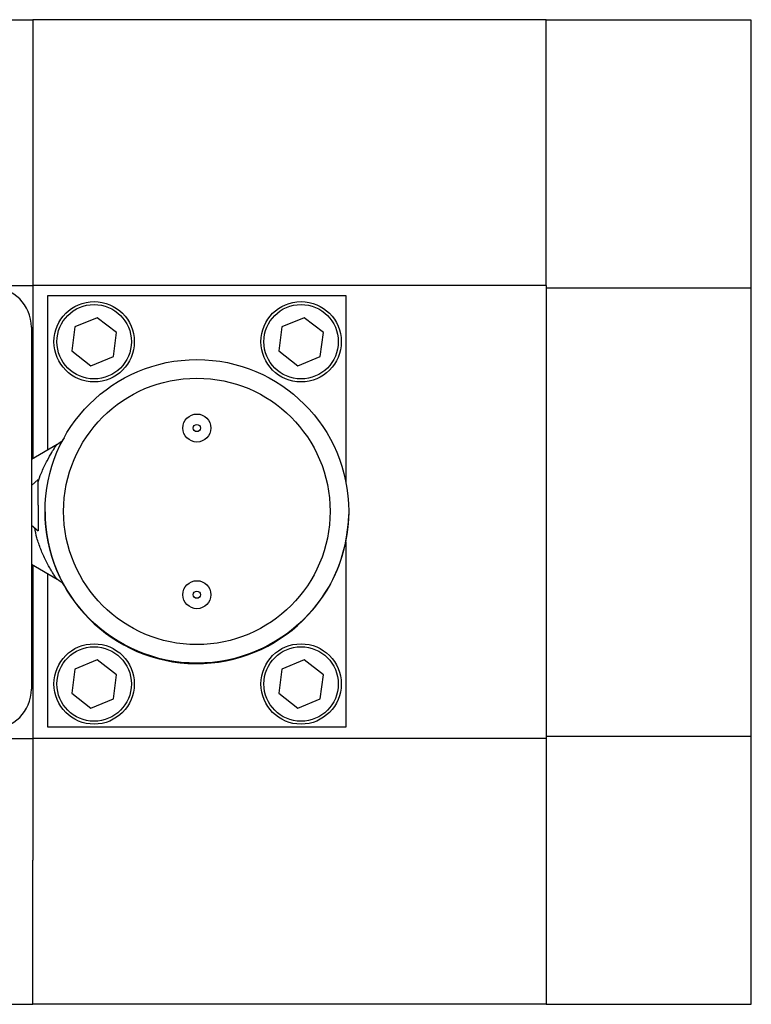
# Model space of a CAD drawing. Header units: inches. Extents: x 6.5 to 32.7, y 2.2 to 20.5.
# Tile 7 of 14: x 16.8 to 19.3, y 16 to 19.3. Entities that reach past the tile are written whole.
import ezdxf

# ---------------------------------------------------------------- set-up
doc = ezdxf.new("R2010")
doc.units = ezdxf.units.IN
doc.header["$MEASUREMENT"] = 0

msp = doc.modelspace()

# ---------------------------------------------------------------- linework, layer by layer
at = {"color": 7, "linetype": 'Continuous', "lineweight": 25}
for p, q in [((16.8538, 19.27), (12.1294, 19.27)), ((18.5782, 19.271), (16.8538, 19.271)), ((16.8538, 19.271), (16.8538, 18.3776)), ((18.5782, 18.3776), (18.5782, 19.271)), ((19.2672, 19.27), (18.5782, 19.27)), ((19.2672, 18.3688), (19.2672, 19.27)), ((16.8538, 18.3765), (16.4312, 18.3765)), ((16.8538, 18.3776), (16.8538, 17.7958)), ((18.5782, 18.3776), (16.8538, 18.3776)), ((18.5782, 18.3776), (18.5782, 18.3688)), ((18.5782, 18.3765), (18.5782, 18.3776)), ((19.2672, 18.3688), (18.5782, 18.3688)), ((18.5782, 18.3688), (18.5782, 16.864)), ((19.2672, 16.864), (19.2672, 18.3688)), ((16.905, 17.8254), (16.905, 18.3441)), ((16.905, 18.3441), (17.905, 18.3441)), ((17.905, 18.3441), (17.905, 17.7196)), ((17.0706, 18.2698), (16.9954, 18.2386)), ((17.1352, 18.2203), (17.0706, 18.2698)), ((17.7656, 18.2698), (17.6904, 18.2386)), ((17.8302, 18.2203), (17.7656, 18.2698)), ((16.8491, 18.2382), (16.8491, 17.0217)), ((16.9954, 18.2386), (16.9848, 18.1579)), ((17.6904, 18.2386), (17.6798, 18.1579)), ((17.1246, 18.1396), (17.1352, 18.2203)), ((17.8196, 18.1396), (17.8302, 18.2203)), ((16.9848, 18.1579), (17.0494, 18.1084)), ((17.0494, 18.1084), (17.1246, 18.1396)), ((17.6798, 18.1579), (17.7444, 18.1084)), ((17.7444, 18.1084), (17.8196, 18.1396)), ((16.936, 17.8433), (16.8491, 17.7931)), ((16.8719, 17.7258), (16.8491, 17.7064)), ((16.8719, 17.6398), (16.8719, 17.7258)), ((16.895, 17.6175), (16.8951, 17.6275)), ((16.8491, 17.5731), (16.8719, 17.5538)), ((17.905, 17.5171), (17.905, 16.8941)), ((16.8491, 17.4419), (16.936, 17.3917)), ((16.8538, 17.4392), (16.8538, 16.8574)), ((16.905, 16.8941), (16.905, 17.4096)), ((17.0706, 17.1198), (16.9954, 17.0886)), ((17.1352, 17.0703), (17.0706, 17.1198)), ((17.7656, 17.1198), (17.6904, 17.0886)), ((17.8302, 17.0703), (17.7656, 17.1198)), ((16.9954, 17.0886), (16.9848, 17.0079)), ((17.1246, 16.9896), (17.1352, 17.0703)), ((17.6904, 17.0886), (17.6798, 17.0079)), ((17.8196, 16.9896), (17.8302, 17.0703)), ((16.9848, 17.0079), (17.0494, 16.9584)), ((17.6798, 17.0079), (17.7444, 16.9584)), ((17.0494, 16.9584), (17.1246, 16.9896)), ((17.7444, 16.9584), (17.8196, 16.9896)), ((17.905, 16.8941), (16.905, 16.8941)), ((12.1294, 16.8564), (16.8538, 16.8564)), ((16.8538, 16.8574), (18.5782, 16.8574)), ((16.8538, 16.8574), (16.8538, 16.4477)), ((18.5782, 16.864), (18.5782, 15.9629)), ((18.5782, 16.864), (19.2672, 16.864)), ((19.2672, 15.9629), (19.2672, 16.864)), ((16.8538, 15.9629), (16.8538, 16.4477)), ((12.1294, 15.9629), (16.8538, 15.9629)), ((16.8538, 15.964), (18.5782, 15.964)), ((18.5782, 15.9629), (19.2672, 15.9629))]:
    msp.add_line(p, q, dxfattribs=at)
at = {"color": 7, "linetype": 'Continuous', "lineweight": 25, "flags": 128}
msp.add_lwpolyline([(16.8719, 17.6398), (16.8719, 17.6132), (16.8719, 17.5892), (16.8719, 17.5702), (16.8719, 17.558), (16.8719, 17.5538), (16.8719, 17.5538)], dxfattribs=at)
at = {"color": 7, "linetype": 'Continuous', "lineweight": 25}
for centre, radius in [((17.06, 18.1891), 0.135), ((17.06, 18.1891), 0.125), ((17.755, 18.1891), 0.135), ((17.755, 18.1891), 0.125), ((17.405, 17.6191), 0.51), ((17.405, 17.6191), 0.4475), ((17.405, 17.8991), 0.047), ((17.405, 17.8991), 0.0121), ((17.405, 17.3391), 0.047), ((17.405, 17.3391), 0.0121), ((17.06, 17.0391), 0.135), ((17.755, 17.0391), 0.135), ((17.06, 17.0391), 0.125), ((17.755, 17.0391), 0.125)]:
    msp.add_circle(centre, radius, dxfattribs=at)
for centre, radius, start, end in [((16.7153, 18.2382), 0.1339, 360, 90), ((17.405, 17.6175), 0.51, 180, 359.0559), ((16.7153, 17.0217), 0.1339, 270, 0)]:
    msp.add_arc(centre, radius, start, end, dxfattribs=at)
for points, knots in [([(16.9598, 17.8663), (16.9568, 17.8619), (16.951, 17.8533), (16.939, 17.8454), (16.9333, 17.8416)], [0, 0, 0, 0, 0.520466, 1, 1, 1, 1]), ([(16.9333, 17.3934), (16.939, 17.3895), (16.9511, 17.3816), (16.9568, 17.3731), (16.9599, 17.3686)], [0, 0, 0, 0, 0.47936, 1, 1, 1, 1])]:
    msp.add_open_spline(points, degree=3, knots=knots, dxfattribs=at)
at = {"color": 8, "linetype": 'Continuous', "lineweight": 25}
for points, knots in [([(16.8719, 17.7181), (16.8726, 17.7204), (16.8763, 17.7327), (16.8866, 17.7577), (16.902, 17.79), (16.9151, 17.8132), (16.9231, 17.8261), (16.9295, 17.836), (16.9332, 17.8416), (16.9331, 17.8414), (16.9331, 17.8413)], [0, 0, 0, 0, 0.0351211, 0.1885579, 0.4104587, 0.6235329, 0.7102273, 0.7828119, 0.9735186, 1, 1, 1, 1]), ([(16.933, 17.3937), (16.9331, 17.3936), (16.9333, 17.3933), (16.9309, 17.397), (16.9249, 17.4057), (16.917, 17.4187), (16.906, 17.4374), (16.8955, 17.4581), (16.8869, 17.4773), (16.8834, 17.4854), (16.8766, 17.5022), (16.8678, 17.5273), (16.8628, 17.5523), (16.8605, 17.5634)], [0, 0, 0, 0, 0.0506107, 0.1228489, 0.2517686, 0.3311547, 0.4199288, 0.6077369, 0.6524712, 0.6886931, 0.7166173, 0.8737569, 1, 1, 1, 1])]:
    msp.add_open_spline(points, degree=3, knots=knots, dxfattribs=at)

doc.saveas('drawing.dxf')
